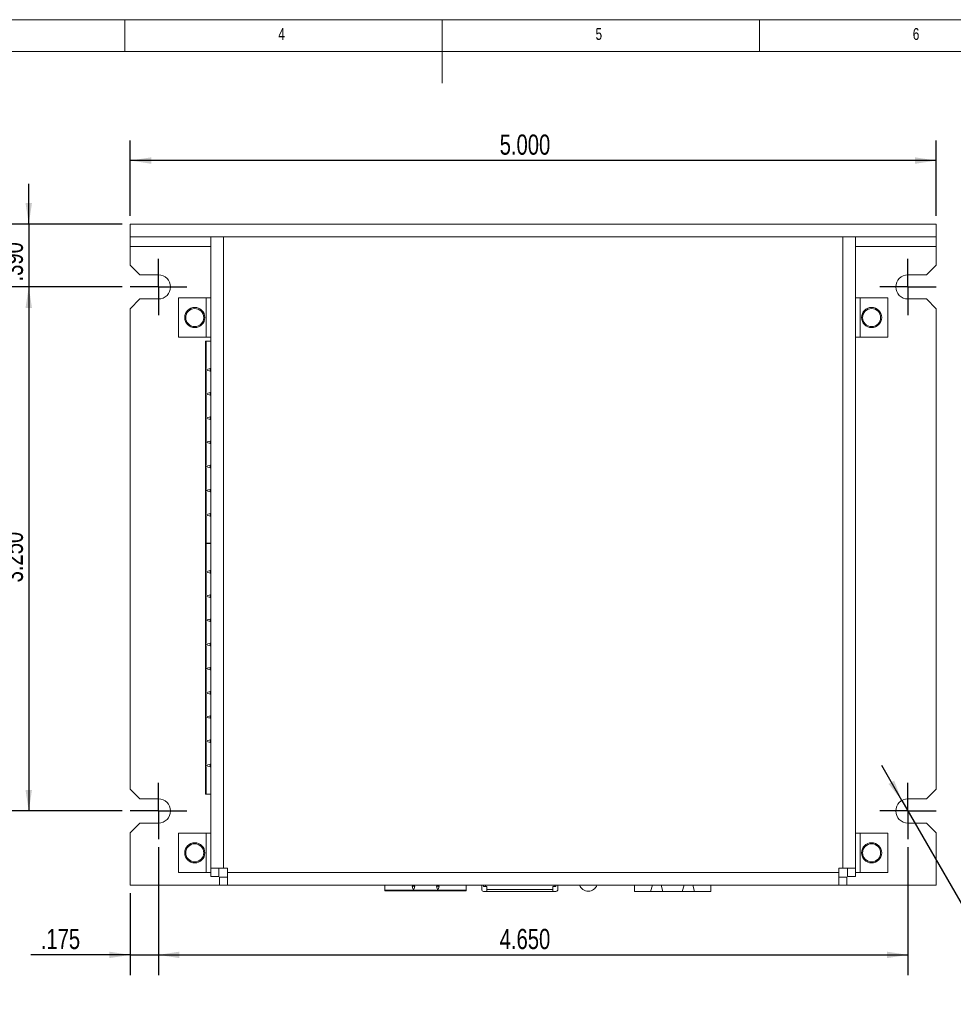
# Model space of a CAD drawing. Header units: inches. Extents: x 0.2 to 16.3, y 0.2 to 11.5.
# Tile 33 of 35: x 5.6 to 11.4, y 5.4 to 11.5. Entities that reach past the tile are written whole.
import ezdxf

# ---------------------------------------------------------------- set-up
doc = ezdxf.new("R2010")
doc.units = ezdxf.units.IN
doc.header["$MEASUREMENT"] = 0
doc.layers.add('FORMAT', color=7, linetype='Continuous')
doc.styles.add('SLDTEXTSTYLE0', font='TXT', dxfattribs={"width": 0.75})
doc.dimstyles.new('SLDDIMSTYLE0', dxfattribs={"dimtxt": 0.125, "dimasz": 0.13, "dimexe": 0, "dimexo": 0.0625, "dimgap": 0.03125, "dimtad": 2, "dimdec": 3, "dimzin": 4, "dimdsep": 46, "dimtxsty": 'Standard', "dimsah": 1, "dimcen": 0.09, "dimadec": 0, "dimazin": 0, "dimtfac": 1, "dimtdec": 3, "dimtofl": 0, "dimtmove": 0, "dimatfit": 3, "dimfxl": 0, "dimtolj": 1, "dimtzin": 12, "dimarcsym": 0})
doc.dimstyles.new('SLDDIMSTYLE1', dxfattribs={"dimtxt": 0.125, "dimasz": 0.13, "dimexe": 0, "dimexo": 0.0625, "dimgap": 0.03125, "dimtad": 2, "dimdec": 3, "dimzin": 4, "dimdsep": 46, "dimtxsty": 'Standard', "dimsah": 1, "dimcen": 0.09, "dimadec": 0, "dimazin": 0, "dimtfac": 1, "dimtdec": 3, "dimtofl": 0, "dimtmove": 0, "dimatfit": 3, "dimfxl": 0, "dimtolj": 1, "dimtzin": 12, "dimarcsym": 0})
doc.dimstyles.new('SLDDIMSTYLE2', dxfattribs={"dimtxt": 0.125, "dimasz": 0.13, "dimexe": 0, "dimexo": 0.0625, "dimgap": 0.03125, "dimtad": 2, "dimdec": 3, "dimzin": 12, "dimdsep": 46, "dimtxsty": 'Standard', "dimsah": 1, "dimcen": 0.09, "dimadec": 0, "dimazin": 0, "dimtfac": 1, "dimtdec": 3, "dimtofl": 0, "dimtmove": 0, "dimatfit": 3, "dimfxl": 0, "dimtolj": 1, "dimtzin": 12, "dimarcsym": 0})
doc.dimstyles.new('SLDDIMSTYLE3', dxfattribs={"dimtxt": 0.125, "dimasz": 0.13, "dimexe": 0, "dimexo": 0.0625, "dimgap": 0.03125, "dimtad": 0, "dimtih": 1, "dimtoh": 1, "dimdec": 3, "dimzin": 12, "dimdsep": 46, "dimtxsty": 'Standard', "dimsah": 1, "dimcen": 0.09, "dimadec": 0, "dimazin": 0, "dimtfac": 1, "dimtdec": 3, "dimtmove": 0, "dimatfit": 2, "dimfxl": 0, "dimtolj": 1, "dimtzin": 12, "dimarcsym": 0})

# ---------------------------------------------------------------- blocks, each defined once
blk = doc.blocks.new('*D3')
at = {"layer": 'FORMAT'}
for p, q in [((6.3322, 10.2788), (6.3322, 10.7475)), ((11.3322, 10.2788), (11.3322, 10.7475)), ((11.3322, 10.6225), (6.3322, 10.6225))]:
    blk.add_line(p, q, dxfattribs=at)
for points in [[(6.3322, 10.6225), (6.4622, 10.6025), (6.4622, 10.6425)], [(11.3322, 10.6225), (11.2022, 10.6425), (11.2022, 10.6025)]]:
    blk.add_solid(points, dxfattribs=at)
at = {"layer": 'FORMAT', "insert": (8.6244, 10.7837), "char_height": 0.125, "attachment_point": 1, "style": 'SLDTEXTSTYLE0'}
blk.add_mtext('5.000', dxfattribs=at)
blk = doc.blocks.new('*D4')
at = {"layer": 'FORMAT'}
for p, q in [((5.7023, 10.2288), (5.7023, 10.4788)), ((6.2822, 10.2288), (5.5773, 10.2288)), ((5.7023, 10.2288), (5.7023, 9.8388)), ((6.2822, 9.8388), (5.5773, 9.8388)), ((5.7023, 9.8388), (5.7023, 9.5888))]:
    blk.add_line(p, q, dxfattribs=at)
for points in [[(5.7023, 10.2288), (5.7223, 10.3588), (5.6823, 10.3588)], [(5.7023, 9.8388), (5.6823, 9.7088), (5.7223, 9.7088)]]:
    blk.add_solid(points, dxfattribs=at)
at = {"layer": 'FORMAT', "insert": (5.5412, 9.8723), "char_height": 0.125, "attachment_point": 1, "rotation": 90, "style": 'SLDTEXTSTYLE0'}
blk.add_mtext('.390', dxfattribs=at)
blk = doc.blocks.new('*D5')
at = {"layer": 'FORMAT'}
for p, q in [((6.2822, 9.8388), (5.5773, 9.8388)), ((5.7023, 9.8388), (5.7023, 6.5888)), ((6.2822, 6.5888), (5.5773, 6.5888))]:
    blk.add_line(p, q, dxfattribs=at)
for points in [[(5.7023, 9.8388), (5.6823, 9.7088), (5.7223, 9.7088)], [(5.7023, 6.5888), (5.7223, 6.7188), (5.6823, 6.7188)]]:
    blk.add_solid(points, dxfattribs=at)
at = {"layer": 'FORMAT', "insert": (5.5412, 8.0061), "char_height": 0.125, "attachment_point": 1, "rotation": 90, "style": 'SLDTEXTSTYLE0'}
blk.add_mtext('3.250', dxfattribs=at)
blk = doc.blocks.new('*D6')
at = {"layer": 'FORMAT'}
for p, q in [((6.5072, 6.3638), (6.5072, 5.5709)), ((6.3322, 6.0788), (6.3322, 5.5709)), ((6.3322, 5.6959), (5.7144, 5.6959)), ((6.3322, 5.6959), (6.5072, 5.6959)), ((6.5072, 5.6959), (6.7572, 5.6959))]:
    blk.add_line(p, q, dxfattribs=at)
for points in [[(6.3322, 5.6959), (6.2022, 5.7159), (6.2022, 5.6759)], [(6.5072, 5.6959), (6.6372, 5.6759), (6.6372, 5.7159)]]:
    blk.add_solid(points, dxfattribs=at)
at = {"layer": 'FORMAT', "insert": (5.7769, 5.857), "char_height": 0.125, "attachment_point": 1, "style": 'SLDTEXTSTYLE0'}
blk.add_mtext('.175', dxfattribs=at)
blk = doc.blocks.new('*D7')
at = {"layer": 'FORMAT'}
for p, q in [((6.5072, 6.3638), (6.5072, 5.5709)), ((11.1572, 6.3638), (11.1572, 5.5709)), ((6.5072, 5.6959), (11.1572, 5.6959))]:
    blk.add_line(p, q, dxfattribs=at)
for points in [[(6.5072, 5.6959), (6.6372, 5.6759), (6.6372, 5.7159)], [(11.1572, 5.6959), (11.0272, 5.7159), (11.0272, 5.6759)]]:
    blk.add_solid(points, dxfattribs=at)
at = {"layer": 'FORMAT', "insert": (8.6244, 5.857), "char_height": 0.125, "attachment_point": 1, "style": 'SLDTEXTSTYLE0'}
blk.add_mtext('4.650', dxfattribs=at)
blk = doc.blocks.new('*D8')
at = {"layer": 'FORMAT'}
for p, q in [((11.1197, 6.6538), (10.9949, 6.8704)), ((11.1197, 6.6538), (11.6721, 5.6959)), ((11.6721, 5.6959), (11.9221, 5.6959))]:
    blk.add_line(p, q, dxfattribs=at)
blk.add_solid([(11.1197, 6.6538), (11.0721, 6.7764), (11.0375, 6.7564)], dxfattribs=at)
at = {"layer": 'FORMAT', "char_height": 0.125, "attachment_point": 1, "style": 'SLDTEXTSTYLE0'}
for s, insert in [('%%c', (11.9846, 5.7569)), ('.150 (4X)', (12.1732, 5.7588))]:
    blk.add_mtext(s, dxfattribs=dict(at, insert=insert))
blk = doc.blocks.new('SW_CENTERMARKSYMBOL_0')
at = {"layer": 'FORMAT', "color": 0}
for p, q in [((0, 0.1), (0, 0.175)), ((0, 0), (0, 0.1)), ((-0.1, 0), (-0.175, 0)), ((0, 0), (-0.1, 0)), ((0, 0), (0, -0.1)), ((0, 0), (0.1, 0)), ((0.1, 0), (0.175, 0)), ((0, -0.1), (0, -0.175))]:
    blk.add_line(p, q, dxfattribs=at)
blk = doc.blocks.new('SW_CENTERMARKSYMBOL_1')
at = {"layer": 'FORMAT', "color": 0}
for p, q in [((0, 0.1), (0, 0.175)), ((0, 0), (0, 0.1)), ((-0.1, 0), (-0.175, 0)), ((0, 0), (-0.1, 0)), ((0, 0), (0, -0.1)), ((0, 0), (0.1, 0)), ((0.1, 0), (0.175, 0)), ((0, -0.1), (0, -0.175))]:
    blk.add_line(p, q, dxfattribs=at)
blk = doc.blocks.new('SW_CENTERMARKSYMBOL_2')
at = {"layer": 'FORMAT', "color": 0}
for p, q in [((0, 0.1), (0, 0.175)), ((0, 0), (0, 0.1)), ((-0.1, 0), (-0.175, 0)), ((0, 0), (-0.1, 0)), ((0, 0), (0, -0.1)), ((0, 0), (0.1, 0)), ((0.1, 0), (0.175, 0)), ((0, -0.1), (0, -0.175))]:
    blk.add_line(p, q, dxfattribs=at)
blk = doc.blocks.new('SW_CENTERMARKSYMBOL_3')
at = {"layer": 'FORMAT', "color": 0}
for p, q in [((0, 0.1), (0, 0.175)), ((0, 0), (0, 0.1)), ((-0.1, 0), (-0.175, 0)), ((0, 0), (-0.1, 0)), ((0, 0), (0, -0.1)), ((0, 0), (0.1, 0)), ((0.1, 0), (0.175, 0)), ((0, -0.1), (0, -0.175))]:
    blk.add_line(p, q, dxfattribs=at)

msp = doc.modelspace()

# ---------------------------------------------------------------- linework, layer by layer
at = {"color": 7, "linetype": 'Continuous', "lineweight": 0}
for p, q in [((16.3386, 11.4961), (0.1969, 11.4961)), ((6.2992, 11.2992), (6.2992, 11.4961)), ((8.2677, 11.4961), (8.2677, 11.1024)), ((10.2362, 11.2992), (10.2362, 11.4961)), ((16.1417, 11.2992), (0.3937, 11.2992))]:
    msp.add_line(p, q, dxfattribs=at)
at = {"color": 7, "linetype": 'Continuous', "lineweight": 15}
for p, q in [((6.3322, 10.2288), (6.3322, 10.1488)), ((11.3322, 10.2288), (6.3322, 10.2288)), ((6.3922, 10.2288), (6.3322, 10.2288)), ((6.5072, 10.2288), (6.3922, 10.2288)), ((6.5822, 10.2288), (6.5072, 10.2288)), ((11.1572, 10.2288), (11.0822, 10.2288)), ((11.2722, 10.2288), (11.1572, 10.2288)), ((11.3322, 10.2288), (11.2722, 10.2288)), ((11.3322, 10.2288), (11.3322, 10.1488)), ((11.3322, 10.1488), (6.3322, 10.1488)), ((6.3922, 10.1488), (6.3322, 10.1488)), ((6.3322, 10.1488), (6.3322, 10.0888)), ((6.5072, 10.1488), (6.3922, 10.1488)), ((6.5822, 10.1488), (6.5072, 10.1488)), ((6.8322, 6.2328), (6.8322, 10.1488)), ((6.9112, 10.1488), (6.9112, 6.2328)), ((10.7532, 10.1488), (6.9112, 10.1488)), ((10.7532, 6.2328), (10.7532, 10.1488)), ((10.8322, 10.1488), (10.8322, 6.2328)), ((11.1572, 10.1488), (11.0822, 10.1488)), ((11.2722, 10.1488), (11.1572, 10.1488)), ((11.3322, 10.1488), (11.2722, 10.1488)), ((11.3322, 10.0888), (11.3322, 10.1488)), ((6.3322, 10.0888), (6.3322, 9.9738)), ((6.8322, 10.0888), (6.3322, 10.0888)), ((11.3322, 10.0888), (10.8322, 10.0888)), ((11.3322, 9.9738), (11.3322, 10.0888)), ((6.3322, 9.9738), (6.3922, 9.9138)), ((11.2722, 9.9138), (11.3322, 9.9738)), ((6.3922, 9.9138), (6.5072, 9.9138)), ((11.1572, 9.9138), (11.2722, 9.9138)), ((6.6322, 9.7713), (6.6322, 9.5263)), ((6.8032, 9.7713), (6.6322, 9.7713)), ((6.8032, 9.7713), (6.8032, 9.5263)), ((6.8032, 9.7713), (6.8322, 9.7713)), ((10.8612, 9.7713), (10.8322, 9.7713)), ((10.8612, 9.5263), (10.8612, 9.7713)), ((11.0322, 9.7713), (10.8612, 9.7713)), ((11.0322, 9.5263), (11.0322, 9.7713)), ((6.3922, 9.7638), (6.3322, 9.7038)), ((6.5072, 9.7638), (6.3922, 9.7638)), ((11.2722, 9.7638), (11.1572, 9.7638)), ((11.3322, 9.7038), (11.2722, 9.7638)), ((6.3322, 9.7038), (6.3322, 6.7238)), ((11.3322, 6.7238), (11.3322, 9.7038)), ((6.6322, 9.5263), (6.8032, 9.5263)), ((6.7992, 9.333), (6.7992, 9.5025)), ((6.7992, 9.5025), (6.8031, 9.5025)), ((6.8031, 9.5025), (6.8031, 9.333)), ((6.8031, 9.5025), (6.8322, 9.5025)), ((6.8322, 9.5263), (6.8032, 9.5263)), ((10.8322, 9.5263), (10.8612, 9.5263)), ((10.8612, 9.5263), (11.0322, 9.5263)), ((6.7992, 9.3172), (6.7992, 9.333)), ((6.8031, 9.333), (6.7992, 9.333)), ((6.7992, 9.3251), (6.8287, 9.333)), ((6.8287, 9.3172), (6.7992, 9.3251)), ((6.7992, 9.3172), (6.8031, 9.3172)), ((6.7992, 9.183), (6.7992, 9.3172)), ((6.8031, 9.3172), (6.8031, 9.183)), ((6.8287, 9.333), (6.8287, 9.3172)), ((6.7992, 9.1672), (6.7992, 9.183)), ((6.8031, 9.183), (6.7992, 9.183)), ((6.7992, 9.1751), (6.8287, 9.183)), ((6.8287, 9.1672), (6.7992, 9.1751)), ((6.7992, 9.1672), (6.8031, 9.1672)), ((6.7992, 9.033), (6.7992, 9.1672)), ((6.8031, 9.1672), (6.8031, 9.033)), ((6.8287, 9.183), (6.8287, 9.1672)), ((6.7992, 9.0172), (6.7992, 9.033)), ((6.8031, 9.033), (6.7992, 9.033)), ((6.7992, 9.0251), (6.8287, 9.033)), ((6.8287, 9.0172), (6.7992, 9.0251)), ((6.7992, 9.0172), (6.8031, 9.0172)), ((6.7992, 8.883), (6.7992, 9.0172)), ((6.8031, 9.0172), (6.8031, 8.883)), ((6.8287, 9.033), (6.8287, 9.0172)), ((6.7992, 8.8672), (6.7992, 8.883)), ((6.8031, 8.883), (6.7992, 8.883)), ((6.7992, 8.8751), (6.8287, 8.883)), ((6.8287, 8.8672), (6.7992, 8.8751)), ((6.7992, 8.8672), (6.8031, 8.8672)), ((6.7992, 8.733), (6.7992, 8.8672)), ((6.8031, 8.8672), (6.8031, 8.733)), ((6.8287, 8.883), (6.8287, 8.8672)), ((6.7992, 8.7172), (6.7992, 8.733)), ((6.8031, 8.733), (6.7992, 8.733)), ((6.7992, 8.7251), (6.8287, 8.733)), ((6.8287, 8.733), (6.8287, 8.7172)), ((6.8287, 8.7172), (6.7992, 8.7251)), ((6.7992, 8.7172), (6.8031, 8.7172)), ((6.7992, 8.583), (6.7992, 8.7172)), ((6.8031, 8.7172), (6.8031, 8.583)), ((6.7992, 8.5672), (6.7992, 8.583)), ((6.8031, 8.583), (6.7992, 8.583)), ((6.7992, 8.5751), (6.8287, 8.583)), ((6.8287, 8.5672), (6.7992, 8.5751)), ((6.7992, 8.5672), (6.8031, 8.5672)), ((6.7992, 8.433), (6.7992, 8.5672)), ((6.8031, 8.5672), (6.8031, 8.433)), ((6.8287, 8.583), (6.8287, 8.5672)), ((6.7992, 8.4172), (6.7992, 8.433)), ((6.8031, 8.433), (6.7992, 8.433)), ((6.7992, 8.4251), (6.8287, 8.433)), ((6.8287, 8.433), (6.8287, 8.4172)), ((6.8287, 8.4172), (6.7992, 8.4251)), ((6.7992, 8.4172), (6.8031, 8.4172)), ((6.7992, 8.2477), (6.7992, 8.4172)), ((6.8031, 8.4172), (6.8031, 8.2477)), ((6.7992, 8.079), (6.7992, 8.2485)), ((6.7992, 8.2485), (6.8031, 8.2485)), ((6.8031, 8.2477), (6.7992, 8.2477)), ((6.8031, 8.2485), (6.8031, 8.079)), ((6.8031, 8.2485), (6.8322, 8.2485)), ((6.8031, 8.2477), (6.8322, 8.2477)), ((6.7992, 8.0632), (6.7992, 8.079)), ((6.8031, 8.079), (6.7992, 8.079)), ((6.7992, 8.0711), (6.8287, 8.079)), ((6.8287, 8.0632), (6.7992, 8.0711)), ((6.7992, 8.0632), (6.8031, 8.0632)), ((6.7992, 7.929), (6.7992, 8.0632)), ((6.8031, 8.0632), (6.8031, 7.929)), ((6.8287, 8.079), (6.8287, 8.0632)), ((6.7992, 7.9132), (6.7992, 7.929)), ((6.8031, 7.929), (6.7992, 7.929)), ((6.7992, 7.9211), (6.8287, 7.929)), ((6.8287, 7.9132), (6.7992, 7.9211)), ((6.7992, 7.9132), (6.8031, 7.9132)), ((6.7992, 7.779), (6.7992, 7.9132)), ((6.8031, 7.9132), (6.8031, 7.779)), ((6.8287, 7.929), (6.8287, 7.9132)), ((6.7992, 7.7632), (6.7992, 7.779)), ((6.8031, 7.779), (6.7992, 7.779)), ((6.7992, 7.7711), (6.8287, 7.779)), ((6.8287, 7.7632), (6.7992, 7.7711)), ((6.7992, 7.7632), (6.8031, 7.7632)), ((6.7992, 7.629), (6.7992, 7.7632)), ((6.8031, 7.7632), (6.8031, 7.629)), ((6.8287, 7.779), (6.8287, 7.7632)), ((6.7992, 7.6132), (6.7992, 7.629)), ((6.8031, 7.629), (6.7992, 7.629)), ((6.7992, 7.6211), (6.8287, 7.629)), ((6.8287, 7.6132), (6.7992, 7.6211)), ((6.7992, 7.6132), (6.8031, 7.6132)), ((6.7992, 7.479), (6.7992, 7.6132)), ((6.8031, 7.6132), (6.8031, 7.479)), ((6.8287, 7.629), (6.8287, 7.6132)), ((6.7992, 7.4632), (6.7992, 7.479)), ((6.8031, 7.479), (6.7992, 7.479)), ((6.7992, 7.4711), (6.8287, 7.479)), ((6.8287, 7.4632), (6.7992, 7.4711)), ((6.7992, 7.4632), (6.8031, 7.4632)), ((6.7992, 7.329), (6.7992, 7.4632)), ((6.8031, 7.4632), (6.8031, 7.329)), ((6.8287, 7.479), (6.8287, 7.4632)), ((6.7992, 7.3132), (6.7992, 7.329)), ((6.8031, 7.329), (6.7992, 7.329)), ((6.7992, 7.3211), (6.8287, 7.329)), ((6.8287, 7.329), (6.8287, 7.3132)), ((6.8287, 7.3132), (6.7992, 7.3211)), ((6.7992, 7.3132), (6.8031, 7.3132)), ((6.7992, 7.179), (6.7992, 7.3132)), ((6.8031, 7.3132), (6.8031, 7.179)), ((6.7992, 7.1632), (6.7992, 7.179)), ((6.8031, 7.179), (6.7992, 7.179)), ((6.7992, 7.1711), (6.8287, 7.179)), ((6.8287, 7.1632), (6.7992, 7.1711)), ((6.7992, 7.1632), (6.8031, 7.1632)), ((6.7992, 7.029), (6.7992, 7.1632)), ((6.8031, 7.1632), (6.8031, 7.029)), ((6.8287, 7.179), (6.8287, 7.1632)), ((6.7992, 7.0132), (6.7992, 7.029)), ((6.8031, 7.029), (6.7992, 7.029)), ((6.7992, 7.0211), (6.8287, 7.029)), ((6.8287, 7.029), (6.8287, 7.0132)), ((6.8287, 7.0132), (6.7992, 7.0211)), ((6.7992, 7.0132), (6.8031, 7.0132)), ((6.7992, 6.879), (6.7992, 7.0132)), ((6.8031, 7.0132), (6.8031, 6.879)), ((6.7992, 6.8632), (6.7992, 6.879)), ((6.8031, 6.879), (6.7992, 6.879)), ((6.7992, 6.8711), (6.8287, 6.879)), ((6.8287, 6.8632), (6.7992, 6.8711)), ((6.7992, 6.8632), (6.8031, 6.8632)), ((6.7992, 6.6937), (6.7992, 6.8632)), ((6.8031, 6.8632), (6.8031, 6.6937)), ((6.8287, 6.879), (6.8287, 6.8632)), ((6.3322, 6.7238), (6.3922, 6.6638)), ((11.2722, 6.6638), (11.3322, 6.7238)), ((6.3922, 6.6638), (6.5072, 6.6638)), ((6.7992, 6.6937), (6.8031, 6.6937)), ((6.8031, 6.6937), (6.8322, 6.6937)), ((11.1572, 6.6638), (11.2722, 6.6638)), ((6.3922, 6.5138), (6.3322, 6.4538)), ((6.5072, 6.5138), (6.3922, 6.5138)), ((11.2722, 6.5138), (11.1572, 6.5138)), ((11.3322, 6.4538), (11.2722, 6.5138)), ((6.3322, 6.4538), (6.3322, 6.1288)), ((6.6322, 6.4513), (6.6322, 6.2063)), ((6.8032, 6.4513), (6.6322, 6.4513)), ((6.8032, 6.4513), (6.8032, 6.2063)), ((6.8032, 6.4513), (6.8322, 6.4513)), ((10.8612, 6.4513), (10.8322, 6.4513)), ((10.8612, 6.2063), (10.8612, 6.4513)), ((11.0322, 6.4513), (10.8612, 6.4513)), ((11.0322, 6.2063), (11.0322, 6.4513)), ((11.3322, 6.1288), (11.3322, 6.4538)), ((6.9112, 6.2328), (6.8322, 6.2328)), ((6.8322, 6.2328), (6.8322, 6.1824)), ((6.8822, 6.2328), (6.8822, 6.1824)), ((6.9112, 6.2328), (6.9362, 6.2328)), ((6.9362, 6.2328), (6.9362, 6.2078)), ((10.7282, 6.2328), (10.7532, 6.2328)), ((10.7282, 6.2078), (10.7282, 6.2328)), ((10.8322, 6.2328), (10.7532, 6.2328)), ((10.7822, 6.2328), (10.7822, 6.1824)), ((10.8322, 6.2328), (10.8322, 6.1824)), ((6.6322, 6.2063), (6.8032, 6.2063)), ((6.8322, 6.2063), (6.8032, 6.2063)), ((6.8822, 6.1824), (6.8322, 6.1824)), ((6.8857, 6.1788), (6.8857, 6.1288)), ((6.8857, 6.1788), (6.9362, 6.1788)), ((6.9362, 6.2078), (10.7282, 6.2078)), ((6.9362, 6.1288), (6.9362, 6.2078)), ((10.7282, 6.2078), (10.7282, 6.1288)), ((10.7282, 6.1788), (10.7787, 6.1788)), ((10.7787, 6.1288), (10.7787, 6.1788)), ((10.8322, 6.1824), (10.7822, 6.1824)), ((10.8322, 6.2063), (10.8612, 6.2063)), ((10.8612, 6.2063), (11.0322, 6.2063)), ((6.3322, 6.1288), (6.8857, 6.1288)), ((6.8857, 6.1288), (6.9362, 6.1288)), ((6.9362, 6.1288), (10.7282, 6.1288)), ((7.9126, 6.0971), (7.9126, 6.1288)), ((8.082, 6.1227), (8.0979, 6.1227)), ((8.09, 6.0931), (8.082, 6.1227)), ((8.0979, 6.1227), (8.09, 6.0931)), ((8.232, 6.1227), (8.2479, 6.1227)), ((8.24, 6.0931), (8.232, 6.1227)), ((8.2479, 6.1227), (8.24, 6.0931)), ((8.4173, 6.0971), (8.4173, 6.1288)), ((8.513, 6.1014), (8.513, 6.1288)), ((8.5248, 6.1288), (8.5248, 6.1191)), ((8.5248, 6.1191), (8.5366, 6.1191)), ((8.5366, 6.1288), (8.5366, 6.1191)), ((8.5366, 6.1191), (8.5445, 6.1191)), ((8.5445, 6.1014), (8.5445, 6.1191)), ((8.9539, 6.1191), (8.9539, 6.1014)), ((8.9539, 6.1191), (8.9618, 6.1191)), ((8.9618, 6.1191), (8.9618, 6.1288)), ((8.9736, 6.1191), (8.9618, 6.1191)), ((8.9736, 6.1191), (8.9736, 6.1288)), ((8.9854, 6.1288), (8.9854, 6.1014)), ((9.4611, 6.1288), (9.4611, 6.0896)), ((9.5605, 6.0896), (9.5717, 6.1288)), ((9.6261, 6.1288), (9.6373, 6.0896)), ((9.7574, 6.0896), (9.7685, 6.1288)), ((9.823, 6.1288), (9.8341, 6.0896)), ((9.9335, 6.0896), (9.9335, 6.1288)), ((10.7282, 6.1288), (10.7787, 6.1288)), ((10.7787, 6.1288), (11.3322, 6.1288)), ((7.9126, 6.0971), (8.0821, 6.0971)), ((7.9126, 6.0931), (7.9126, 6.0971)), ((7.9126, 6.0931), (8.0821, 6.0931)), ((8.0821, 6.0971), (8.0821, 6.0931)), ((8.0821, 6.0931), (8.0978, 6.0931)), ((8.0978, 6.0931), (8.0978, 6.0971)), ((8.0978, 6.0971), (8.2321, 6.0971)), ((8.0978, 6.0931), (8.2321, 6.0931)), ((8.2321, 6.0971), (8.2321, 6.0931)), ((8.2321, 6.0931), (8.2478, 6.0931)), ((8.2478, 6.0971), (8.4173, 6.0971)), ((8.2478, 6.0931), (8.2478, 6.0971)), ((8.2478, 6.0931), (8.4173, 6.0931)), ((8.4173, 6.0971), (8.4173, 6.0931)), ((8.5445, 6.0896), (8.5248, 6.0896)), ((8.5445, 6.1014), (8.9539, 6.1014)), ((8.5445, 6.0896), (8.5445, 6.1014)), ((8.5445, 6.0896), (8.9539, 6.0896)), ((8.9539, 6.1014), (8.9539, 6.0896)), ((8.9539, 6.0896), (8.9736, 6.0896)), ((9.5605, 6.0896), (9.4611, 6.0896)), ((9.6373, 6.0896), (9.5605, 6.0896)), ((9.6373, 6.0896), (9.7574, 6.0896)), ((9.8341, 6.0896), (9.7574, 6.0896)), ((9.9335, 6.0896), (9.8341, 6.0896))]:
    msp.add_line(p, q, dxfattribs=at)
for centre, radius in [((6.7322, 9.6488), 0.0625), ((10.9322, 9.6488), 0.0625), ((6.7322, 9.6488), 0.056), ((10.9322, 9.6488), 0.056), ((6.7322, 6.3288), 0.0625), ((6.7322, 6.3288), 0.056), ((10.9322, 6.3288), 0.0625), ((10.9322, 6.3288), 0.056)]:
    msp.add_circle(centre, radius, dxfattribs=at)
for centre, radius, start, end in [((6.5072, 9.8388), 0.075, 270, 90), ((11.1572, 9.8388), 0.075, 90, 270), ((6.5072, 6.5888), 0.075, 270, 90), ((11.1572, 6.5888), 0.075, 90, 270), ((9.1742, 6.1475), 0.057, 199.10721, 270), ((9.1742, 6.1475), 0.057, 270, 340.89279), ((8.5248, 6.1014), 0.0118, 180, 270), ((8.9736, 6.1014), 0.0118, 270, 0)]:
    msp.add_arc(centre, radius, start, end, dxfattribs=at)
for points in [[(8.6554, 6.1288), (8.6554, 6.1286)], [(8.6619, 6.1288), (8.6619, 6.1286)]]:
    msp.add_open_spline(points, degree=1, dxfattribs=at)

# ---------------------------------------------------------------- block references
at = {"layer": 'FORMAT'}
for name, p in [('SW_CENTERMARKSYMBOL_0', (6.5072, 9.8388)), ('SW_CENTERMARKSYMBOL_1', (11.1572, 9.8388)), ('SW_CENTERMARKSYMBOL_3', (6.5072, 6.5888)), ('SW_CENTERMARKSYMBOL_2', (11.1572, 6.5888))]:
    msp.add_blockref(name, p, dxfattribs=at)

# ---------------------------------------------------------------- texts
at = {"color": 7, "linetype": 'Continuous', "lineweight": 0, "char_height": 0.0729, "attachment_point": 1, "style": 'SLDTEXTSTYLE0'}
for s, insert in [('4', (7.2507, 11.4436)), ('5', (9.2192, 11.4436)), ('6', (11.1877, 11.4436))]:
    msp.add_mtext(s, dxfattribs=dict(at, insert=insert))

# ---------------------------------------------------------------- dimensions: what is measured, and where the dimension line sits
at = {"layer": 'FORMAT'}
for base, p1, p2, dimstyle, picture, middle in [((6.3322, 10.6225), (11.3322, 10.2288), (6.3322, 10.2288), 'SLDDIMSTYLE0', '*D3', (8.8322, 10.6225)), ((6.5072, 5.6959), (6.3322, 6.1288), (6.5072, 6.4138), 'SLDDIMSTYLE2', '*D6', (5.9385, 5.6959)), ((11.1572, 5.6959), (6.5072, 6.4138), (11.1572, 6.4138), 'SLDDIMSTYLE0', '*D7', (8.8322, 5.6959))]:
    dim = msp.add_linear_dim(base=base, p1=p1, p2=p2, dimstyle=dimstyle, dxfattribs=at)
    dim.commit()
    dim.dimension.update_dxf_attribs({"geometry": picture, "text_midpoint": middle, "dimtype": 160})
for base, p1, p2, dimstyle, picture, middle in [((5.7023, 9.8388), (6.3322, 10.2288), (6.3322, 9.8388), 'SLDDIMSTYLE1', '*D4', (5.7023, 10.0338)), ((5.7023, 6.5888), (6.3322, 9.8388), (6.3322, 6.5888), 'SLDDIMSTYLE0', '*D5', (5.7023, 8.2138))]:
    dim = msp.add_linear_dim(base=base, p1=p1, p2=p2, angle=90, dimstyle=dimstyle, dxfattribs=at)
    dim.commit()
    dim.dimension.update_dxf_attribs({"geometry": picture, "text_midpoint": middle, "dimtype": 160})
dim = msp.add_radius_dim(center=(11.1572, 6.5888), mpoint=(11.1197, 6.6538), text='%%c.150 (4X)', dimstyle='SLDDIMSTYLE3', override={"dimpost": '<>'}, dxfattribs=at)
dim.commit()
dim.dimension.update_dxf_attribs({"geometry": '*D8', "text_midpoint": (12.422, 5.6959), "dimtype": 164})

doc.saveas('drawing.dxf')
